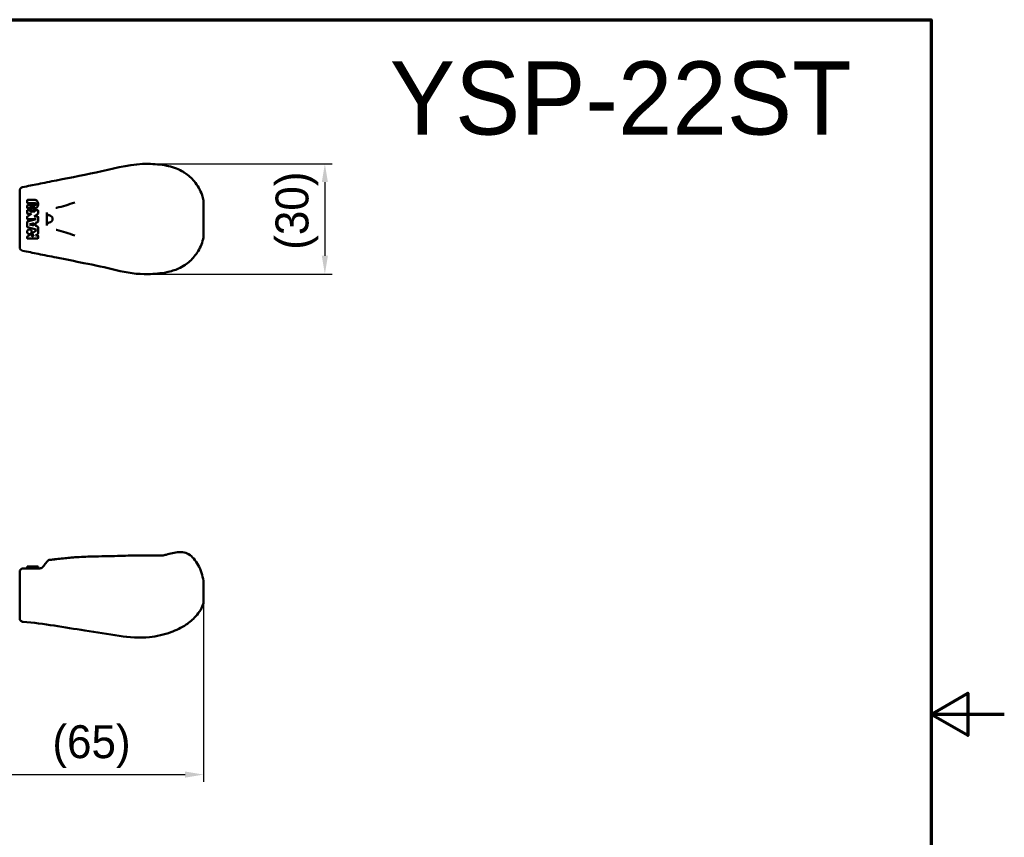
# Model space of a CAD drawing. Header units: millimetres. Extents: x 0 to 594, y 0 to 420.
# Tile 22 of 22: x 325 to 594, y 176 to 400. Entities that reach past the tile are written whole.
import ezdxf

# ---------------------------------------------------------------- set-up
doc = ezdxf.new("R2010")
doc.units = ezdxf.units.MM
doc.header["$LTSCALE"] = 2
for name, color, linetype, lineweight in [('Border (ISO)', 7, 'Continuous', 70), ('Dimension (ISO)', 7, 'Continuous', 25), ('Symbol (ISO)', 7, 'Continuous', 25), ('Visible (ISO)', 7, 'Continuous', 50)]:
    doc.layers.add(name, color=color, linetype=linetype, lineweight=lineweight)
doc.styles.add('Note Text (JIS)', font='txt')
doc.dimstyles.new('Default (JIS)', dxfattribs={"dimscale": 2, "dimtxt": 4.5, "dimasz": 2.5, "dimexe": 1, "dimexo": 0, "dimgap": 0.8, "dimtad": 1, "dimrnd": 1e-08, "dimdsep": 46, "dimtxsty": 'Note Text (JIS)', "dimcen": 0.09, "dimdle": 10, "dimclrd": 256, "dimclre": 256, "dimclrt": 256, "dimadec": 0, "dimazin": 2, "dimtfac": 0.777778, "dimtmove": 0, "dimatfit": 3, "dimfxl": 1, "dimtolj": 1, "dimtzin": 0, "dimlwd": -1, "dimlwe": -1, "dimarcsym": 0})

# ---------------------------------------------------------------- blocks, each defined once
blk = doc.blocks.new('図面枠 既定の図面枠')
at = {"layer": 'Border (ISO)', "flags": 128}
for points in [[(10, 10), (10, 200), (287, 200), (287, 10), (10, 10)], [(297, 105), (287, 105), (292, 107.89), (292, 102.11), (287, 105)]]:
    blk.add_lwpolyline(points, dxfattribs=at)
blk = doc.blocks.new('*D6')
at = {"layer": 'Defpoints', "color": 0}
for p in [(374.96, 240.41), (309.21, 216.56), (374.96, 193.56)]:
    blk.add_point(p, dxfattribs=at)
at = {"layer": 'Dimension (ISO)'}
for p, q in [((374.96, 240.41), (374.96, 191.56)), ((309.21, 216.56), (309.21, 191.56)), ((314.21, 193.56), (369.96, 193.56))]:
    blk.add_line(p, q, dxfattribs=at)
for points in [[(314.21, 194.39), (314.21, 192.72), (309.21, 193.56)], [(369.96, 194.39), (369.96, 192.72), (374.96, 193.56)]]:
    blk.add_solid(points, dxfattribs=at)
at = {"layer": 'Dimension (ISO)', "insert": (327.53, 207.05), "char_height": 9, "attachment_point": 1, "style": 'Note Text (JIS)'}
blk.add_mtext('\\A1; \\fメイリオ|b0|i0;\\H9.0000;(65)', dxfattribs=at)
blk = doc.blocks.new('*D11')
at = {"layer": 'Defpoints', "color": 0}
for p in [(359.88, 360.58), (359.88, 330.43), (408.17, 330.43)]:
    blk.add_point(p, dxfattribs=at)
at = {"layer": 'Dimension (ISO)'}
for p, q in [((359.88, 360.58), (410.17, 360.58)), ((408.17, 355.58), (408.17, 335.43)), ((359.88, 330.43), (410.17, 330.43))]:
    blk.add_line(p, q, dxfattribs=at)
for points in [[(407.34, 355.58), (409.01, 355.58), (408.17, 360.58)], [(407.34, 335.43), (409.01, 335.43), (408.17, 330.43)]]:
    blk.add_solid(points, dxfattribs=at)
at = {"layer": 'Dimension (ISO)', "insert": (394.68, 330.95), "char_height": 9, "attachment_point": 1, "rotation": 90, "style": 'Note Text (JIS)'}
blk.add_mtext('\\A1; \\fメイリオ|b0|i0;\\H9.0000;(30)', dxfattribs=at)

msp = doc.modelspace()

# ---------------------------------------------------------------- linework, layer by layer
at = {"layer": 'Visible (ISO)'}
for p, q in [((324.71, 350.686), (324.71, 353.228)), ((324.71, 340.324), (324.71, 350.686)), ((326.72, 350.041), (326.72, 350.493)), ((326.921, 350.694), (328.981, 350.694)), ((374.96, 350.53), (374.96, 347.551)), ((326.72, 348.634), (326.72, 349.086)), ((326.72, 347.729), (326.72, 347.126)), ((328.981, 349.84), (326.921, 349.84)), ((326.921, 349.287), (328.981, 349.287)), ((327.373, 348.433), (326.921, 348.433)), ((327.373, 347.93), (326.921, 347.93)), ((328.68, 348.835), (327.775, 348.835)), ((328.68, 347.528), (327.775, 347.528)), ((327.876, 348.031), (327.876, 348.332)), ((328.077, 348.533), (328.378, 348.533)), ((328.378, 347.83), (328.077, 347.83)), ((328.579, 348.332), (328.579, 348.031)), ((328.881, 348.433), (328.881, 348.634)), ((328.981, 348.433), (328.881, 348.433)), ((329.534, 347.93), (329.082, 347.93)), ((329.735, 347.034), (329.735, 347.729)), ((374.96, 347.477), (374.96, 343.532)), ((326.72, 346.013), (326.72, 345.619)), ((327.938, 346.925), (326.81, 346.181)), ((329.232, 345.418), (326.869, 344.785)), ((326.921, 346.925), (327.938, 346.925)), ((326.921, 345.418), (329.232, 345.418)), ((328.669, 346.222), (329.645, 346.866)), ((329.534, 346.222), (328.669, 346.222)), ((329.735, 344.818), (329.735, 346.021)), ((332.143, 343.725), (332.143, 347.284)), ((326.72, 344.59), (326.72, 343.482)), ((326.869, 343.287), (329.232, 342.654)), ((327.391, 344.036), (328.572, 344.353)), ((328.572, 343.719), (327.391, 344.036)), ((329.232, 342.353), (328.309, 341.743)), ((328.572, 344.353), (328.572, 343.719)), ((329.075, 344.487), (329.586, 344.624)), ((329.075, 343.585), (329.075, 344.487)), ((329.586, 343.448), (329.075, 343.585)), ((329.232, 342.654), (329.232, 342.353)), ((329.735, 341.556), (329.735, 343.254)), ((374.96, 343.459), (374.96, 340.48)), ((324.71, 337.782), (324.71, 340.324)), ((326.72, 340.586), (326.72, 340.343)), ((327.554, 341.245), (326.81, 340.754)), ((326.921, 340.142), (329.534, 340.142)), ((328.018, 340.908), (327.833, 341.188)), ((328.252, 341.465), (328.437, 341.184)), ((329.05, 340.996), (329.645, 341.389)), ((329.534, 340.996), (329.05, 340.996)), ((329.735, 340.343), (329.735, 340.795)), ((363.72, 253.448), (363.72, 253.448)), ((363.72, 253.448), (363.72, 253.448)), ((363.721, 253.448), (363.721, 253.448)), ((326.921, 250.46), (326.72, 250.46)), ((326.72, 250.46), (326.72, 249.958)), ((326.921, 250.46), (329.534, 250.46)), ((329.735, 250.46), (329.534, 250.46)), ((329.735, 249.958), (329.735, 250.46)), ((329.735, 250.46), (329.736, 250.46)), ((329.736, 249.958), (329.736, 250.46)), ((332.284, 251.902), (332.293, 251.913)), ((334.76, 252.47), (334.76, 252.47)), ((334.76, 252.47), (334.76, 252.47)), ((339.785, 252.973), (339.785, 252.973)), ((339.785, 252.973), (339.785, 252.973)), ((324.71, 243.555), (324.71, 248.958)), ((325.71, 249.958), (330.257, 249.958)), ((374.96, 246.541), (374.96, 246.444)), ((374.96, 246.44), (374.96, 243.425)), ((324.71, 242.029), (324.71, 243.555)), ((374.96, 243.425), (374.96, 240.41)), ((324.71, 240.321), (324.71, 242.029)), ((324.71, 236.828), (324.71, 240.321)), ((324.71, 239.694), (324.71, 240.321)), ((324.71, 238.407), (324.71, 238.863)), ((324.71, 236.828), (324.71, 237.475)), ((324.71, 236.323), (324.71, 236.828))]:
    msp.add_line(p, q, dxfattribs=at)
msp.add_circle((327.373, 342.001), 0.653, dxfattribs=at)
for centre, radius, start, end in [((325.71, 353.228), 1, 101.31755, 180), ((326.921, 350.493), 0.201, 90, 180), ((326.921, 350.041), 0.201, 180, 270), ((326.921, 349.086), 0.201, 90, 180), ((326.921, 348.634), 0.201, 180, 270), ((326.921, 347.729), 0.201, 90, 180), ((327.373, 348.634), 0.201, 270, 0), ((327.373, 347.729), 0.201, 0, 90), ((327.775, 348.634), 0.201, 90, 180), ((327.775, 347.729), 0.201, 180, 270), ((328.077, 348.332), 0.201, 90, 180), ((328.077, 348.031), 0.201, 180, 270), ((328.378, 348.332), 0.201, 0, 90), ((328.378, 348.031), 0.201, 270, 0), ((328.68, 348.634), 0.201, 0, 90), ((328.68, 347.729), 0.201, 270, 0), ((329.082, 347.729), 0.201, 90, 180), ((329.534, 347.729), 0.201, 0, 90), ((326.921, 347.126), 0.201, 180, 270), ((326.921, 346.013), 0.201, 123.42481, 180), ((326.921, 345.619), 0.201, 180, 270), ((326.921, 344.59), 0.201, 105, 180), ((329.534, 346.021), 0.201, 0, 90), ((329.534, 344.818), 0.201, 285, 0), ((329.534, 347.034), 0.201, 303.42481, 0), ((332.71, 345.505), 1, 275.00561, 84.99444), ((326.921, 343.482), 0.201, 180, 255), ((329.534, 343.254), 0.201, 0, 75), ((326.921, 340.586), 0.201, 123.42481, 180), ((326.921, 340.343), 0.201, 180, 270), ((327.665, 341.077), 0.201, 90, 123.42481), ((327.665, 341.077), 0.201, 33.42481, 90), ((328.227, 341.046), 0.251, 213.42481, 270), ((328.42, 341.576), 0.201, 123.42481, 213.42481), ((328.227, 341.046), 0.251, 270, 33.33713), ((329.534, 340.795), 0.201, 0, 90), ((329.534, 340.343), 0.201, 270, 0), ((329.534, 341.556), 0.201, 303.42481, 0), ((325.71, 337.782), 1, 180, 258.68245), ((333.075, 251.29), 1, 141.43025, 141.54805), ((325.71, 248.958), 1, 89.99941, 180)]:
    msp.add_arc(centre, radius, start, end, dxfattribs=at)
for centre, major_axis, ratio, start_param, end_param in [((333.075, 251.29), (-0.783, 0.622), 0.9999748, 6.2811304, 6.2831864), ((333.076, 251.291), (-0.716, 0.699), 0.9999731, 5.5847216, 6.3855089)]:
    msp.add_ellipse(centre, major_axis=major_axis, ratio=ratio, start_param=start_param, end_param=end_param, dxfattribs=at)
for points, knots in [([(334.76, 356.057), (338.945, 356.895), (343.019, 357.662), (351.393, 359.471), (355.644, 360.689), (359.885, 360.58)], [0, 0, 0, 0, 1.2972845, 1.2972845, 2.5944407, 2.5944407, 2.5944407, 2.5944407]), ([(364.91, 360.077), (364.91, 360.077), (364.91, 360.077), (364.91, 360.077), (363.309, 360.405), (361.581, 360.536), (359.885, 360.58), (359.885, 360.58), (359.885, 360.58), (359.885, 360.58)], [0.2862952, 0.2862952, 0.2862952, 0.2862952, 0.286295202, 0.286295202, 0.286295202, 0.374849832, 0.374849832, 0.374849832, 0.37484991, 0.37484991, 0.37484991, 0.37484991]), ([(364.91, 360.077), (365.629, 359.93), (366.34, 359.738), (367.747, 359.249), (368.447, 358.938), (369.385, 358.418), (369.664, 358.248), (369.935, 358.067)], [0, 0, 0, 0, 0.22044991, 0.22044991, 0.46650012, 0.46650012, 0.57554264, 0.57554264, 0.57554264, 0.57554264]), ([(372.447, 355.806), (373.385, 354.683), (374.119, 353.381), (374.739, 351.522), (374.867, 351.029), (374.96, 350.53)], [0, 0, 0, 0, 0.4985869, 0.4985869, 0.67273412, 0.67273412, 0.67273412, 0.67273412]), ([(328.981, 348.433), (329.068, 348.433), (329.155, 348.456), (329.237, 348.5), (329.334, 348.552), (329.423, 348.634), (329.498, 348.739), (329.573, 348.845), (329.633, 348.973), (329.674, 349.115), (329.715, 349.256), (329.736, 349.41), (329.736, 349.564), (329.736, 349.717), (329.715, 349.871), (329.674, 350.013), (329.633, 350.154), (329.573, 350.282), (329.498, 350.388), (329.423, 350.493), (329.334, 350.575), (329.237, 350.627), (329.155, 350.671), (329.068, 350.694), (328.981, 350.694)], [0, 0, 0, 0, 0.1099998, 0.1099998, 0.1099998, 0.2399998, 0.2399998, 0.2399998, 0.3699999, 0.3699999, 0.3699999, 0.5, 0.5, 0.5, 0.63, 0.63, 0.63, 0.7600001, 0.7600001, 0.7600001, 0.8900002, 0.8900002, 0.8900002, 1, 1, 1, 1]), ([(328.981, 349.84), (329.044, 349.84), (329.107, 349.812), (329.153, 349.765), (329.203, 349.714), (329.232, 349.639), (329.232, 349.564), (329.232, 349.489), (329.203, 349.413), (329.153, 349.362), (329.107, 349.315), (329.044, 349.287), (328.981, 349.287)], [0, 0, 0, 0, 0.2399978, 0.2399978, 0.2399978, 0.5, 0.5, 0.5, 0.7600022, 0.7600022, 0.7600022, 1, 1, 1, 1]), ([(339.785, 350.027), (338.132, 349.425), (336.449, 348.96), (334.76, 348.52), (334.734, 348.513), (334.708, 348.506), (334.682, 348.499)], [0, 0, 0, 0, 0.9847943, 0.9847943, 0.9847943, 1, 1, 1, 1]), ([(334.682, 342.51), (334.708, 342.503), (334.734, 342.496), (334.76, 342.49), (336.449, 342.05), (338.132, 341.584), (339.785, 340.982)], [0, 0, 0, 0, 0.0152056, 0.0152056, 0.0152056, 1, 1, 1, 1]), ([(374.96, 340.48), (374.715, 339.164), (374.221, 337.885), (373.214, 336.199), (372.85, 335.686), (372.447, 335.203)], [0, 0, 0, 0, 0.45883256, 0.45883256, 0.67306205, 0.67306205, 0.67306205, 0.67306205]), ([(334.76, 334.952), (334.76, 334.952), (334.76, 334.952), (334.76, 334.952), (333.089, 335.287), (331.412, 335.622), (329.735, 335.957), (329.735, 335.957), (329.735, 335.957), (329.735, 335.957)], [0.833120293, 0.833120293, 0.833120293, 0.833120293, 0.833120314, 0.833120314, 0.833120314, 0.923826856, 0.923826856, 0.923826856, 0.92382686, 0.92382686, 0.92382686, 0.92382686]), ([(359.885, 330.43), (356.967, 330.354), (353.973, 330.773), (348.183, 332.266), (345.174, 332.874), (339.784, 333.948), (337.284, 334.447), (334.76, 334.952)], [0, 0, 0, 0, 0.8926414, 0.8926414, 1.8131196, 1.8131196, 2.595635, 2.595635, 2.595635, 2.595635]), ([(372.447, 335.203), (372.447, 335.203), (372.447, 335.203), (372.447, 335.203), (371.724, 334.337), (370.877, 333.572), (369.935, 332.942), (369.935, 332.942), (369.935, 332.942), (369.935, 332.942)], [0.116385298, 0.116385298, 0.116385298, 0.116385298, 0.116385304, 0.116385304, 0.116385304, 0.182957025, 0.182957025, 0.182957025, 0.182957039, 0.182957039, 0.182957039, 0.182957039]), ([(369.935, 332.942), (369.365, 332.561), (368.755, 332.227), (367.627, 331.724), (367.122, 331.533), (366.055, 331.196), (365.485, 331.05), (364.91, 330.932)], [0, 0, 0, 0, 0.22961796, 0.22961796, 0.3995243, 0.3995243, 0.57590152, 0.57590152, 0.57590152, 0.57590152]), ([(364.91, 330.932), (364.91, 330.932), (364.91, 330.932), (364.91, 330.932), (363.309, 330.605), (361.581, 330.474), (359.885, 330.43), (359.885, 330.43), (359.885, 330.43), (359.885, 330.43)], [0.286295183, 0.286295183, 0.286295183, 0.286295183, 0.286295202, 0.286295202, 0.286295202, 0.374849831, 0.374849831, 0.374849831, 0.37484995, 0.37484995, 0.37484995, 0.37484995]), ([(339.785, 252.973), (341.412, 253.103), (342.964, 253.162), (346.845, 253.253), (349.185, 253.27), (353.401, 253.413), (355.391, 253.478), (358.462, 253.479), (359.507, 253.47), (361.598, 253.447), (362.665, 253.436), (363.72, 253.448)], [0, 0, 0, 0, 0.5308266, 0.5308266, 1.2610285, 1.2610285, 1.8776745, 1.8776745, 2.1940011, 2.1940011, 2.5116748, 2.5116748, 2.5116748, 2.5116748]), ([(363.74, 253.451), (364.077, 253.527), (364.413, 253.607), (365.918, 253.969), (367.089, 254.305), (368.897, 254.414), (369.527, 254.369), (370.389, 254.082), (370.664, 253.954), (371.44, 253.495), (371.902, 253.087), (372.787, 252.094), (373.194, 251.478), (374.249, 249.506), (374.717, 248.029), (374.96, 246.541)], [0, 0, 0, 0, 0.1037109, 0.1037109, 0.4642929, 0.4642929, 0.6470846, 0.6470846, 0.7369166, 0.7369166, 0.9174839, 0.9174839, 1.1359863, 1.1359863, 1.5884035, 1.5884035, 1.5884035, 1.5884035]), ([(331.04, 250.336), (331.378, 250.761), (331.679, 251.14), (332.077, 251.642), (332.204, 251.801), (332.27, 251.884), (332.278, 251.895), (332.284, 251.902)], [0, 0, 0, 0, 0.20490066, 0.20490066, 0.37669062, 0.37669062, 0.41105135, 0.41105135, 0.41105135, 0.41105135]), ([(332.293, 251.913), (332.293, 251.913), (332.293, 251.914), (332.294, 251.914), (332.294, 251.915), (332.295, 251.916), (332.295, 251.916), (332.296, 251.917)], [0.0699718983, 0.0699718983, 0.0699718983, 0.0699718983, 0.0705258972, 0.0705258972, 0.070840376, 0.070840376, 0.0711858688, 0.0711858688, 0.0711858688, 0.0711858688]), ([(333.593, 252.349), (333.594, 252.349), (333.595, 252.349), (333.788, 252.37), (333.97, 252.389), (334.286, 252.423), (334.424, 252.438), (334.641, 252.459), (334.72, 252.467), (334.76, 252.47)], [0.06424418, 0.06424418, 0.06424418, 0.06424418, 0.06443192, 0.06443192, 0.12785861, 0.12785861, 0.19197389, 0.19197389, 0.25783865, 0.25783865, 0.25783865, 0.25783865]), ([(334.682, 252.462), (334.708, 252.465), (334.734, 252.467), (334.76, 252.47), (336.449, 252.648), (338.132, 252.84), (339.785, 252.973)], [0, 0, 0, 0, 0.0152056, 0.0152056, 0.0152056, 1, 1, 1, 1]), ([(334.76, 252.47), (335.355, 252.535), (335.958, 252.604), (337.19, 252.738), (337.829, 252.804), (338.914, 252.903), (339.378, 252.94), (339.785, 252.973)], [0, 0, 0, 0, 0.18497273, 0.18497273, 0.38795466, 0.38795466, 0.54853638, 0.54853638, 0.54853638, 0.54853638]), ([(331.04, 250.336), (331.036, 250.331), (331.032, 250.326), (331.029, 250.321), (331.025, 250.317), (331.021, 250.312), (331.017, 250.307), (331.013, 250.303), (331.009, 250.298), (331.005, 250.294), (331.001, 250.289), (330.997, 250.285), (330.993, 250.281), (330.989, 250.277), (330.985, 250.272), (330.982, 250.268), (330.978, 250.264), (330.974, 250.26), (330.97, 250.256), (330.966, 250.252), (330.962, 250.248), (330.958, 250.244), (330.954, 250.24), (330.95, 250.237), (330.946, 250.233), (330.942, 250.229), (330.938, 250.226), (330.934, 250.222), (330.93, 250.218), (330.927, 250.215), (330.923, 250.211), (330.919, 250.208), (330.915, 250.204), (330.911, 250.201), (330.907, 250.198), (330.903, 250.194), (330.899, 250.191), (330.895, 250.188), (330.891, 250.184), (330.887, 250.181), (330.884, 250.178), (330.88, 250.175), (330.876, 250.172), (330.872, 250.169), (330.868, 250.166), (330.864, 250.163), (330.86, 250.16), (330.856, 250.157), (330.853, 250.154), (330.849, 250.151), (330.845, 250.149), (330.841, 250.146), (330.837, 250.143), (330.833, 250.14), (330.829, 250.138), (330.826, 250.135), (330.822, 250.132), (330.818, 250.13), (330.814, 250.127), (330.81, 250.124), (330.806, 250.122), (330.803, 250.119), (330.799, 250.117), (330.795, 250.115), (330.791, 250.112), (330.787, 250.11), (330.783, 250.107), (330.78, 250.105), (330.776, 250.103), (330.772, 250.1), (330.768, 250.098), (330.764, 250.096), (330.76, 250.094), (330.757, 250.091), (330.753, 250.089), (330.749, 250.087), (330.745, 250.085), (330.741, 250.083), (330.738, 250.081), (330.734, 250.079), (330.73, 250.076), (330.726, 250.074), (330.722, 250.072), (330.718, 250.07), (330.715, 250.068), (330.711, 250.066), (330.707, 250.065), (330.703, 250.063), (330.699, 250.061), (330.695, 250.059), (330.692, 250.057), (330.688, 250.055), (330.684, 250.053), (330.68, 250.052), (330.676, 250.05), (330.672, 250.048), (330.669, 250.046), (330.665, 250.044), (330.661, 250.043), (330.657, 250.041), (330.653, 250.039), (330.649, 250.038), (330.645, 250.036), (330.641, 250.034), (330.638, 250.033), (330.634, 250.031), (330.63, 250.03), (330.626, 250.028), (330.622, 250.027), (330.618, 250.025), (330.614, 250.023), (330.61, 250.022), (330.606, 250.021), (330.602, 250.019), (330.598, 250.018), (330.594, 250.016), (330.59, 250.015), (330.586, 250.013), (330.582, 250.012), (330.578, 250.011), (330.574, 250.009), (330.57, 250.008), (330.566, 250.007), (330.562, 250.005), (330.558, 250.004), (330.554, 250.003), (330.55, 250.001), (330.546, 250), (330.542, 249.999), (330.538, 249.998), (330.534, 249.997), (330.529, 249.995), (330.525, 249.994), (330.521, 249.993), (330.517, 249.992), (330.513, 249.991), (330.508, 249.99), (330.504, 249.989), (330.5, 249.988), (330.496, 249.986), (330.491, 249.985), (330.487, 249.984), (330.483, 249.983), (330.478, 249.982), (330.474, 249.981), (330.47, 249.98), (330.465, 249.98), (330.461, 249.979), (330.457, 249.978), (330.452, 249.977), (330.448, 249.976), (330.443, 249.975), (330.439, 249.974), (330.434, 249.973), (330.43, 249.973), (330.425, 249.972), (330.421, 249.971), (330.416, 249.97), (330.411, 249.97), (330.407, 249.969), (330.402, 249.968), (330.397, 249.967), (330.393, 249.967), (330.388, 249.966), (330.383, 249.966), (330.379, 249.965), (330.374, 249.964), (330.369, 249.964), (330.364, 249.963), (330.359, 249.963), (330.354, 249.962), (330.35, 249.962), (330.345, 249.961), (330.34, 249.961), (330.335, 249.961), (330.33, 249.96), (330.325, 249.96), (330.32, 249.96), (330.315, 249.959), (330.309, 249.959), (330.304, 249.959), (330.299, 249.958), (330.294, 249.958), (330.289, 249.958), (330.284, 249.958), (330.278, 249.958), (330.273, 249.958), (330.268, 249.958), (330.262, 249.958), (330.257, 249.958)], [0, 0, 0, 0, 0.015873, 0.015873, 0.015873, 0.031746, 0.031746, 0.031746, 0.047619, 0.047619, 0.047619, 0.0634921, 0.0634921, 0.0634921, 0.0793651, 0.0793651, 0.0793651, 0.0952381, 0.0952381, 0.0952381, 0.1111111, 0.1111111, 0.1111111, 0.1269841, 0.1269841, 0.1269841, 0.1428571, 0.1428571, 0.1428571, 0.1587302, 0.1587302, 0.1587302, 0.1746032, 0.1746032, 0.1746032, 0.1904762, 0.1904762, 0.1904762, 0.2063492, 0.2063492, 0.2063492, 0.2222222, 0.2222222, 0.2222222, 0.2380952, 0.2380952, 0.2380952, 0.2539683, 0.2539683, 0.2539683, 0.2698413, 0.2698413, 0.2698413, 0.2857143, 0.2857143, 0.2857143, 0.3015873, 0.3015873, 0.3015873, 0.3174603, 0.3174603, 0.3174603, 0.3333333, 0.3333333, 0.3333333, 0.3492063, 0.3492063, 0.3492063, 0.3650794, 0.3650794, 0.3650794, 0.3809524, 0.3809524, 0.3809524, 0.3968254, 0.3968254, 0.3968254, 0.4126984, 0.4126984, 0.4126984, 0.4285714, 0.4285714, 0.4285714, 0.4444444, 0.4444444, 0.4444444, 0.4603175, 0.4603175, 0.4603175, 0.4761905, 0.4761905, 0.4761905, 0.4920635, 0.4920635, 0.4920635, 0.5079365, 0.5079365, 0.5079365, 0.5238095, 0.5238095, 0.5238095, 0.5396825, 0.5396825, 0.5396825, 0.5555556, 0.5555556, 0.5555556, 0.5714286, 0.5714286, 0.5714286, 0.5873016, 0.5873016, 0.5873016, 0.6031746, 0.6031746, 0.6031746, 0.6190476, 0.6190476, 0.6190476, 0.6349206, 0.6349206, 0.6349206, 0.6507937, 0.6507937, 0.6507937, 0.6666667, 0.6666667, 0.6666667, 0.6825397, 0.6825397, 0.6825397, 0.6984127, 0.6984127, 0.6984127, 0.7142857, 0.7142857, 0.7142857, 0.7301587, 0.7301587, 0.7301587, 0.7460317, 0.7460317, 0.7460317, 0.7619048, 0.7619048, 0.7619048, 0.7777778, 0.7777778, 0.7777778, 0.7936508, 0.7936508, 0.7936508, 0.8095238, 0.8095238, 0.8095238, 0.8253968, 0.8253968, 0.8253968, 0.8412698, 0.8412698, 0.8412698, 0.8571429, 0.8571429, 0.8571429, 0.8730159, 0.8730159, 0.8730159, 0.8888889, 0.8888889, 0.8888889, 0.9047619, 0.9047619, 0.9047619, 0.9206349, 0.9206349, 0.9206349, 0.9365079, 0.9365079, 0.9365079, 0.952381, 0.952381, 0.952381, 0.968254, 0.968254, 0.968254, 0.984127, 0.984127, 0.984127, 1, 1, 1, 1]), ([(374.96, 240.41), (374.795, 239.791), (374.529, 239.196), (373.821, 237.974), (373.347, 237.353), (372.056, 235.946), (371.17, 235.206), (368.945, 233.71), (367.534, 233.033), (364.191, 231.824), (362.202, 231.373), (357.465, 230.839), (354.664, 231.064), (348.825, 232.027), (345.696, 232.484), (336.934, 233.804), (331.321, 234.908), (325.637, 235.326)], [0, 0, 0, 0, 0.1921718, 0.1921718, 0.4236642, 0.4236642, 0.7652499, 0.7652499, 1.2278338, 1.2278338, 1.8315011, 1.8315011, 2.6580178, 2.6580178, 3.6066138, 3.6066138, 5.3164454, 5.3164454, 5.3164454, 5.3164454]), ([(325.637, 235.326), (325.529, 235.334), (325.421, 235.36), (325.224, 235.443), (325.132, 235.501), (324.972, 235.64), (324.902, 235.724), (324.794, 235.907), (324.755, 236.009), (324.725, 236.147), (324.719, 236.182), (324.712, 236.252), (324.71, 236.288), (324.71, 236.323)], [0, 0, 0, 0, 0.03236475, 0.03236475, 0.06421061, 0.06421061, 0.09607493, 0.09607493, 0.12793836, 0.12793836, 0.13849917, 0.13849917, 0.14918013, 0.14918013, 0.14918013, 0.14918013])]:
    msp.add_open_spline(points, degree=3, knots=knots, dxfattribs=at)
for points in [[(334.76, 356.057), (333.089, 355.723), (331.412, 355.387), (329.735, 355.052)], [(372.447, 355.806), (371.724, 356.672), (370.877, 357.438), (369.935, 358.067)], [(325.514, 354.208), (326.919, 354.489), (328.327, 354.771), (329.735, 355.052)], [(374.96, 347.477), (374.96, 347.501), (374.96, 347.526), (374.96, 347.551)], [(332.797, 346.501), (332.762, 346.504), (332.696, 346.514), (332.606, 346.539), (332.526, 346.572), (332.453, 346.614), (332.387, 346.664), (332.329, 346.722), (332.278, 346.789), (332.233, 346.865), (332.196, 346.951), (332.167, 347.049), (332.148, 347.159), (332.143, 347.241), (332.143, 347.284)], [(332.143, 343.725), (332.143, 343.768), (332.148, 343.85), (332.167, 343.96), (332.195, 344.057), (332.233, 344.144), (332.278, 344.22), (332.329, 344.287), (332.388, 344.346), (332.454, 344.396), (332.526, 344.437), (332.606, 344.471), (332.696, 344.495), (332.762, 344.505), (332.797, 344.509)], [(374.96, 343.459), (374.96, 343.483), (374.96, 343.508), (374.96, 343.532)], [(329.735, 335.957), (328.327, 336.239), (326.919, 336.52), (325.514, 336.801)], [(363.72, 253.448), (363.721, 253.448), (363.721, 253.448), (363.722, 253.448)], [(363.721, 253.448), (363.727, 253.448), (363.733, 253.449), (363.74, 253.451)], [(332.977, 252.287), (333.545, 252.344), (334.115, 252.402), (334.682, 252.462)], [(374.96, 246.44), (374.96, 246.44), (374.96, 246.441), (374.96, 246.444)], [(325.637, 235.326), (325.637, 235.326), (325.637, 235.326), (325.637, 235.326)]]:
    msp.add_open_spline(points, degree=3, dxfattribs=at)

# ---------------------------------------------------------------- block references
at = {"xscale": 2, "yscale": 2, "zscale": 2}
msp.add_blockref('図面枠 既定の図面枠', (0, 0), dxfattribs=at)

# ---------------------------------------------------------------- texts
at = {"layer": 'Symbol (ISO)', "insert": (425.929, 388.58), "char_height": 20, "width": 134.85584, "attachment_point": 1, "style": 'Note Text (JIS)'}
msp.add_mtext('{\\fメイリオ|b0|i0;\\H20.0000;YSP-22ST}', dxfattribs=at)

# ---------------------------------------------------------------- dimensions: what is measured, and where the dimension line sits
at = {"layer": 'Dimension (ISO)'}
for base, p1, p2, angle, text, picture, middle in [((408.174, 330.43), (359.885, 360.58), (359.885, 330.43), 90, ' \\fメイリオ|b0|i0;\\H9.0000;(30)', '*D11', (408.174, 345.505)), ((374.96, 193.555), (309.21, 216.555), (374.96, 240.41), 180, ' \\fメイリオ|b0|i0;\\H9.0000;(65)', '*D6', (342.085, 193.555))]:
    dim = msp.add_linear_dim(base=base, p1=p1, p2=p2, angle=angle, text=text, dimstyle='Default (JIS)', override={"dimgap": 0.8, "dimdec": 2, "dimtol": 0, "dimlim": 0, "dimtp": 0, "dimtm": 0, "dimtdec": 2, "dimtofl": 0, "dimatfit": 1}, dxfattribs=at)
    dim.commit()
    dim.dimension.update_dxf_attribs({"geometry": picture, "text_midpoint": middle, "dimtype": 160})

doc.saveas('drawing.dxf')
